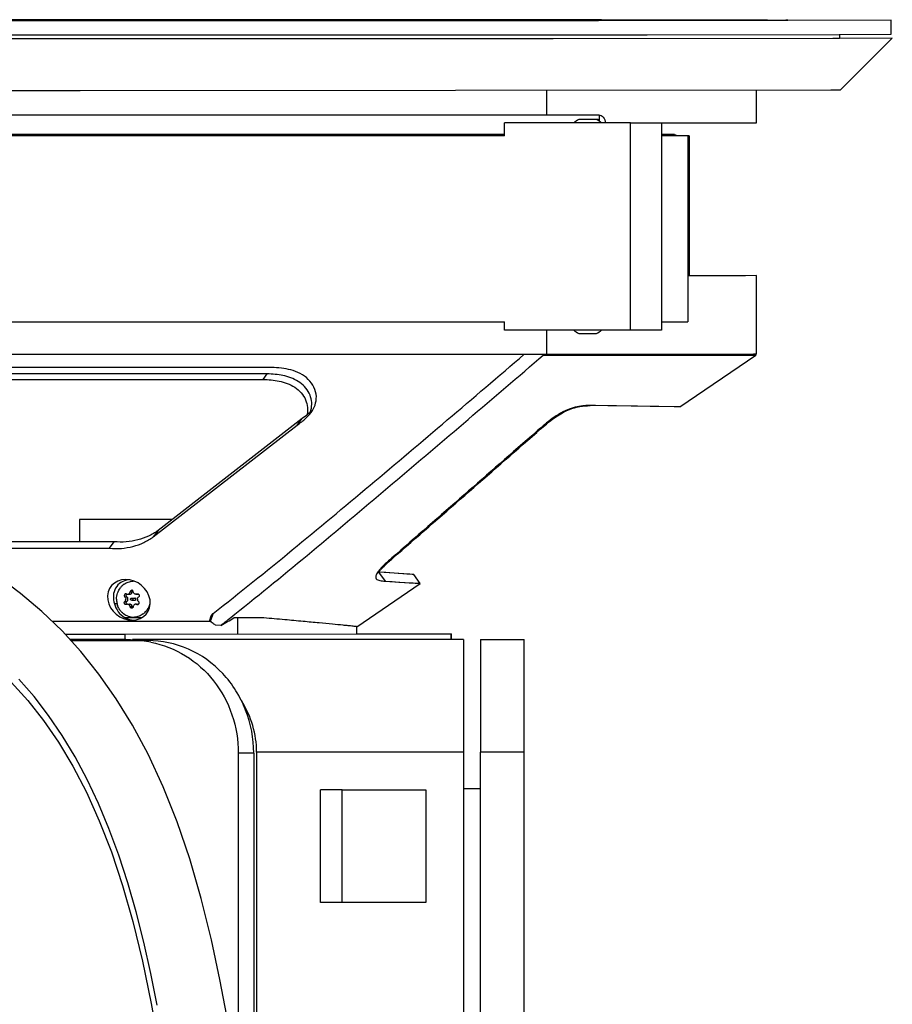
# Model space of a CAD drawing. Header units: millimetres. Extents: x 537 to 1334, y 215 to 2385.
# Tile 4 of 4: x 946 to 1334, y 1948 to 2385. Entities that reach past the tile are written whole.
import ezdxf

# ---------------------------------------------------------------- set-up
doc = ezdxf.new("R2010")
doc.units = ezdxf.units.MM
doc.header["$LTSCALE"] = 169.470115
doc.layers.get('0').update_dxf_attribs({"linetype": 'CONTINUOUS'})

msp = doc.modelspace()

# ---------------------------------------------------------------- linework, layer by layer
at = {"color": 7, "linetype": 'Continuous'}
for p, q in [((973.16, 2384.42), (890.05, 2384.43)), ((973.16, 2384.98), (895.64, 2384.97)), ((1051.28, 2384.97), (973.16, 2384.98)), ((1054.64, 2384.43), (973.16, 2384.42)), ((1058.78, 2384.97), (1051.28, 2384.97)), ((1059.7, 2384.43), (1054.64, 2384.43)), ((1061.28, 2384.97), (1058.78, 2384.97)), ((1194.22, 2384.48), (1059.7, 2384.43)), ((1194.65, 2384.89), (1061.28, 2384.97)), ((1203.23, 2384.49), (1194.22, 2384.48)), ((1202.3, 2384.89), (1194.65, 2384.89)), ((1204.65, 2384.89), (1202.3, 2384.89)), ((1276.16, 2384.55), (1203.23, 2384.49)), ((1276.16, 2384.72), (1204.65, 2384.89)), ((1276.16, 2384.88), (1276.38, 2384.88)), ((1284.96, 2384.57), (1276.16, 2384.55)), ((1276.38, 2384.88), (1277.18, 2384.88)), ((1277.37, 2384.79), (1277.34, 2384.79)), ((1277.34, 2384.79), (1277.37, 2384.79)), ((1277.45, 2384.79), (1277.37, 2384.79)), ((1277.37, 2384.79), (1279.1, 2384.78)), ((1278.31, 2384.79), (1277.45, 2384.79)), ((1279.1, 2384.78), (1280.03, 2384.78)), ((1280.03, 2384.78), (1281.66, 2384.78)), ((1281.66, 2384.78), (1283.66, 2384.78)), ((1283.66, 2384.78), (1286.35, 2384.79)), ((1287.18, 2384.57), (1284.96, 2384.57)), ((1286.35, 2384.79), (1287.34, 2384.79)), ((1287.34, 2384.79), (1286.35, 2384.79)), ((1333.17, 2384.72), (1287.18, 2384.57)), ((1287.34, 2384.87), (1333.17, 2384.72)), ((1333.17, 2378.52), (1333.17, 2384.72)), ((1310.26, 2378.52), (1310.26, 2376.8)), ((1310.26, 2378.41), (1333.17, 2378.52)), ((973.16, 2376.5), (636.06, 2376.71)), ((728.2, 2378.31), (973.16, 2378.22)), ((973.16, 2378.22), (1134.95, 2378.25)), ((1093.84, 2376.52), (973.16, 2376.5)), ((1183.07, 2376.55), (1093.84, 2376.52)), ((1134.95, 2378.25), (1209.1, 2378.29)), ((1310.26, 2376.69), (1183.07, 2376.55)), ((1209.1, 2378.29), (1217.1, 2378.3)), ((1217.1, 2378.3), (1224.79, 2378.3)), ((1224.79, 2378.3), (1310.26, 2378.41)), ((1307.23, 2376.76), (1310.26, 2376.8)), ((1310.26, 2376.9), (1333.66, 2376.82)), ((1333.66, 2376.82), (1310.26, 2376.69)), ((1310.69, 2353.81), (1333.64, 2376.8)), ((639.92, 2353.78), (973.16, 2353.54)), ((973.16, 2353.54), (1306.41, 2353.77)), ((1180.29, 2342.7), (1180.29, 2353.59)), ((1273.38, 2339.25), (1273.38, 2353.68)), ((1306.41, 2353.77), (1310.69, 2353.81)), ((764.91, 2342.84), (1180.29, 2342.7)), ((1161.52, 2333.38), (1161.52, 2339.15)), ((1217.51, 2339.15), (1161.52, 2339.15)), ((1180.29, 2342.7), (1203.38, 2342.72)), ((1196.68, 2340.65), (1194.51, 2340.65)), ((1196.71, 2340.65), (1196.68, 2340.65)), ((1198.44, 2340.65), (1196.71, 2340.65)), ((1200.21, 2340.65), (1198.44, 2340.65)), ((1202.37, 2340.65), (1200.21, 2340.65)), ((1203.05, 2340.6), (1202.46, 2340.6)), ((1203.69, 2339.89), (1203.69, 2342.72)), ((1217.51, 2247.15), (1217.51, 2339.15)), ((1217.51, 2339.15), (1231.22, 2339.15)), ((1231.22, 2339.13), (1268.53, 2339.21)), ((1231.22, 2339.15), (1231.22, 2247.15)), ((1268.53, 2339.21), (1273.38, 2339.25)), ((1231.41, 2333.94), (1231.41, 2339.11)), ((1161.52, 2333.38), (705.06, 2333.38)), ((1161.52, 2333.94), (786.42, 2333.94)), ((1237.02, 2333.94), (1231.22, 2333.94)), ((1243.5, 2333.38), (1231.22, 2333.38)), ((1237.02, 2333.38), (1237.02, 2333.94)), ((1237.02, 2333.91), (1237.53, 2333.91)), ((1237.53, 2333.91), (1237.53, 2333.38)), ((1242.95, 2333.38), (1242.95, 2250.88)), ((1243.5, 2333.38), (1243.5, 2271.46)), ((1268.52, 2271.31), (1242.95, 2271.25)), ((1273.37, 2271.35), (1268.52, 2271.31)), ((1273.37, 2236.57), (1273.37, 2271.35)), ((771.79, 2250.88), (1161.52, 2250.88)), ((1161.52, 2247.15), (1161.52, 2250.88)), ((1231.22, 2250.88), (1242.95, 2250.88)), ((1217.51, 2247.15), (1161.52, 2247.15)), ((1180.29, 2236.39), (1180.29, 2247.15)), ((1194.51, 2245.65), (1196.67, 2245.65)), ((1196.67, 2245.65), (1196.71, 2245.65)), ((1196.71, 2245.65), (1198.44, 2245.65)), ((1198.44, 2245.65), (1200.2, 2245.65)), ((1200.2, 2245.65), (1202.37, 2245.65)), ((1231.22, 2247.15), (1217.51, 2247.15)), ((783.52, 2236.52), (1180.29, 2236.39)), ((1176.77, 2234.34), (1178.64, 2235.95)), ((1178.53, 2236.25), (1178.48, 2236.39)), ((1178.64, 2235.95), (1178.93, 2235.95)), ((1178.93, 2235.95), (1180.32, 2235.95)), ((1180.29, 2236.39), (1265.25, 2236.52)), ((1180.32, 2235.95), (1246.02, 2235.97)), ((1239.32, 2213.1), (1273.03, 2236.06)), ((1264.57, 2236), (1265.31, 2236)), ((1265.25, 2236.52), (1265.7, 2236.52)), ((1265.31, 2236), (1271.66, 2236.04)), ((1265.7, 2236.52), (1272.09, 2236.55)), ((1271.66, 2236.04), (1273.03, 2236.06)), ((1272.09, 2236.55), (1273.37, 2236.57)), ((1273.03, 2236.57), (1273.03, 2236.06)), ((1273.03, 2236.06), (1273.03, 2236.06)), ((1058.2, 2230.52), (785.56, 2230.61)), ((1056.2, 2227.7), (784.6, 2227.62)), ((1054.37, 2225.26), (1056.2, 2227.7)), ((784.9, 2225.18), (1054.37, 2225.26)), ((1201.85, 2213.63), (1201.4, 2213.63)), ((1239.31, 2213.1), (1201.85, 2213.63)), ((1005.62, 2155.31), (1069.56, 2204.99)), ((1071.71, 2207.85), (1007.77, 2158.18)), ((1069.56, 2204.99), (1071.71, 2207.85)), ((1175.83, 2201.7), (1176.08, 2201.92)), ((1175.89, 2202.19), (1176.08, 2201.92)), ((972.81, 2163.02), (972.81, 2153.14)), ((1013.98, 2163), (972.81, 2163.02)), ((1007.77, 2158.18), (1005.62, 2155.31)), ((988.27, 2153.14), (910.04, 2153.17)), ((986.12, 2150.27), (988.27, 2153.14)), ((915.91, 2150.3), (986.12, 2150.27)), ((1111.74, 2146.1), (1111.93, 2145.83)), ((1111.78, 2145.7), (1111.93, 2145.83)), ((1111.78, 2145.7), (1111.93, 2145.83)), ((1105.6, 2139.7), (1108.49, 2135.66)), ((1105.91, 2139.68), (1105.6, 2139.7)), ((1121.35, 2138.58), (1105.91, 2139.68)), ((1124.14, 2134.67), (1121.35, 2138.58)), ((1095.91, 2115.44), (1124.14, 2134.67)), ((1108.48, 2135.65), (1124.14, 2134.67)), ((994.13, 2129.86), (995.1, 2129.86)), ((995.31, 2130.94), (996.25, 2130.95)), ((997.86, 2129.86), (998.84, 2129.86)), ((998.35, 2129.96), (998.97, 2129.96)), ((989.56, 2125.6), (988.46, 2125.6)), ((992.99, 2128.63), (993.93, 2128.64)), ((992.99, 2126.66), (993.93, 2126.66)), ((994.24, 2125.44), (995.1, 2125.44)), ((996.05, 2128.15), (997.4, 2128.15)), ((996.05, 2127.15), (997.4, 2127.15)), ((997.86, 2125.44), (998.83, 2125.44)), ((998.35, 2125.34), (998.97, 2125.34)), ((995.31, 2124.35), (996.25, 2124.35)), ((1032.16, 2121.35), (1030.94, 2117.77)), ((1031.35, 2120.21), (1032.16, 2121.35)), ((1040.8, 2120.14), (1041.88, 2121.01)), ((1041.15, 2120.43), (1041.88, 2121.01)), ((1030.94, 2117.68), (960.85, 2117.7)), ((993.07, 2119.51), (1000.6, 2119.51)), ((1000.3, 2119.35), (993.25, 2119.35)), ((996.2, 2118.35), (996.22, 2118.35)), ((996.84, 2119.65), (996.83, 2119.65)), ((996.84, 2119.65), (996.83, 2119.65)), ((996.95, 2119.65), (997.67, 2119.65)), ((1030.74, 2118.39), (1031.35, 2120.21)), ((1030.94, 2117.77), (1030.74, 2118.39)), ((1030.94, 2117.77), (1031.07, 2117.68)), ((1043.22, 2119.33), (1041.44, 2119.33)), ((1054.71, 2119.34), (1043.22, 2119.33)), ((1043.22, 2112.03), (1043.22, 2119.33)), ((993.12, 2111.98), (966.55, 2111.99)), ((1137.85, 2112.05), (993.12, 2111.98)), ((993.12, 2109.79), (993.12, 2111.98)), ((1035.61, 2116.03), (1033.28, 2116.05)), ((1095.91, 2112.12), (1095.91, 2115.44)), ((1095.91, 2112.22), (1138.02, 2112.2)), ((1137.85, 2112.05), (1138.02, 2112.2)), ((1137.85, 2109.79), (1137.85, 2112.05)), ((1138.02, 2109.8), (1138.02, 2112.2)), ((990.16, 2109.79), (968.55, 2109.79)), ((969.01, 2109.29), (1003.21, 2109.29)), ((1143.32, 2109.79), (996.37, 2109.79)), ((1143.32, 2109.79), (1143.32, 312.1)), ((1150.82, 2109.79), (1150.82, 2059.79)), ((1150.82, 2109.79), (1170.22, 2109.79)), ((1170.22, 2059.79), (1170.22, 2109.79)), ((1051.49, 2059.79), (1051.49, 1836.82)), ((1143.32, 2059.79), (1051.49, 2059.79)), ((1150.82, 309.79), (1150.82, 2059.79)), ((1170.22, 2059.79), (1150.82, 2059.79)), ((1170.22, 309.79), (1170.22, 2059.79)), ((1043.36, 2059.29), (1043.35, 1910.09)), ((1050.2, 2059.29), (1043.36, 2059.29)), ((1050.2, 2059.29), (1050.19, 1850.91)), ((1079.88, 1993.04), (1079.88, 2043.04)), ((1089.43, 2043.04), (1079.88, 2043.04)), ((1089.43, 1993.04), (1089.43, 2043.04)), ((1089.43, 2043.04), (1126.67, 2043.04)), ((1126.67, 2043.04), (1126.67, 1993.04)), ((1150.82, 2043.49), (1143.32, 2043.49)), ((1089.43, 1993.04), (1079.88, 1993.04)), ((1126.67, 1993.04), (1089.43, 1993.04))]:
    msp.add_line(p, q, dxfattribs=at)
for points in [[(1180.29, 2235.95), (1187.87, 2235.94), (1196.7, 2235.94), (1205.11, 2235.94), (1213.08, 2235.95), (1220.62, 2235.96), (1227.69, 2235.97), (1234.29, 2235.97), (1240.4, 2235.97), (1246.02, 2235.97)], [(1265.25, 2236), (1267.6, 2236.01), (1269.96, 2236.03), (1271.66, 2236.04)], [(1271.66, 2236.04), (1272.68, 2236.05), (1273.03, 2236.06)], [(1217.73, 2213.4), (1207.32, 2213.55), (1201.84, 2213.63)], [(1229.62, 2213.24), (1226.16, 2213.29), (1217.73, 2213.4)], [(1239.31, 2213.1), (1239.03, 2213.1), (1238.21, 2213.12), (1236.85, 2213.14), (1229.62, 2213.24)], [(1038.28, 1942.59), (1035.24, 1958.83), (1031.48, 1976.42), (1026.91, 1994.78), (1021.79, 2012.39), (1016.2, 2028.81), (1010.01, 2044.38), (1003.34, 2058.78), (996.39, 2071.73), (989.18, 2083.45), (981.52, 2094.35), (973.47, 2104.4), (965.11, 2113.57), (956.22, 2122.18), (946.75, 2130.23), (936.82, 2137.64), (926.3, 2144.47), (915.2, 2150.69), (903.59, 2156.26), (891.4, 2161.17), (878.63, 2165.39), (865.35, 2168.86), (853.31, 2171.21)], [(853.35, 2138.71), (865.48, 2135.86), (877.06, 2132.31), (888.09, 2128.09), (898.59, 2123.25), (908.48, 2117.84), (917.79, 2111.89), (926.6, 2105.37), (934.85, 2098.36), (942.58, 2090.84), (949.97, 2082.63), (956.97, 2073.73), (963.56, 2064.16), (969.9, 2053.58), (975.97, 2041.92), (981.66, 2029.26), (987.01, 2015.43), (991.97, 2000.52), (996.54, 1984.48), (1000.81, 1966.97), (1004.74, 1948.05), (1008.35, 1927.7)], [(1114.27, 2139.09), (1108.86, 2139.47), (1105.9, 2139.68)], [(1121.35, 2138.58), (1121.13, 2138.6), (1120.53, 2138.65), (1119.55, 2138.72), (1118.17, 2138.82), (1116.41, 2138.94), (1114.27, 2139.09)], [(1108.48, 2135.65), (1111.71, 2135.45), (1114.58, 2135.28), (1117.08, 2135.12), (1119.22, 2134.99), (1120.97, 2134.88), (1122.34, 2134.79), (1123.33, 2134.73), (1123.93, 2134.68), (1124.14, 2134.67)], [(1007.42, 1947.4), (1004.59, 1961.5), (1001.47, 1975.32), (998.04, 1988.77), (994.31, 2001.71), (990.29, 2014.03), (985.95, 2025.79), (981.28, 2037), (976.25, 2047.64), (970.88, 2057.69), (965.16, 2067.17), (959.1, 2076.07), (952.72, 2084.38), (946, 2092.14)]]:
    msp.add_lwpolyline(points, dxfattribs=at)
for centre, radius, start, end in [((1198.44, 2332.34), 9.19, 115.3194, 132.1844), ((1198.44, 2332.34), 9.19, 47.8157, 64.6777), ((1199.12, 2332.3), 9.19, 60.1764, 64.6777), ((1198.44, 2253.95), 9.19, 227.7884, 244.6777), ((1198.44, 2253.95), 9.19, 295.3194, 312.2116), ((1065.34, 2214.46), 10.65, 338.7655, 349.1948), ((1521.66, 1807.38), 524.48, 131.0204, 131.2154), ((1112.06, 2231.12), 91.64, 265.7378, 265.9567), ((1121.35, 2127.73), 19.72, 138.0526, 139.5364), ((997.2, 2127.96), 7.81, 133.1266, 142.1321), ((997.05, 2128.11), 7.59, 125.4184, 133.1059), ((996.82, 2128.59), 7.06, 90.1314, 91.4888), ((996.82, 2128.6), 7.05, 89.8838, 90.1312), ((998.63, 2128.56), 7.29, 102.3546, 103.5925), ((997.28, 2127.89), 7.92, 142.1199, 142.4019), ((994.12, 2130.78), 0.919, 243.0999, 253.8448), ((994.12, 2130.78), 0.922, 253.8463, 258.3754), ((994.13, 2130.8), 0.945, 258.44, 270.162), ((995.1, 2130.95), 1.09, 270.1328, 279.4027), ((998.83, 2130.95), 1.09, 270.1735, 283.5974), ((997.8, 2127.65), 8.49, 180.0112, 180.6436), ((997.81, 2127.65), 8.51, 180.6437, 181.895), ((997.82, 2127.65), 8.52, 181.8948, 182.3153), ((997.81, 2127.65), 8.5, 182.318, 193.9754), ((997.69, 2127.63), 8.38, 194.0006, 199.0788), ((991.97, 2127.64), 1.43, 343.8225, 349.0061), ((991.94, 2127.65), 1.46, 349.016, 354.5741), ((991.92, 2127.65), 1.48, 354.5587, 0.0056), ((994.13, 2124.51), 0.922, 101.3085, 116.8416), ((994.42, 2126.03), 0.776, 208.4808, 214.1205), ((994.13, 2124.49), 0.945, 90.1013, 101.2329), ((994.13, 2124.46), 0.975, 85.9555, 90.1262), ((993.1, 2127.65), 1.29, 345.2648, 347.6252), ((993.08, 2127.65), 1.31, 347.6427, 356.1987), ((993.08, 2127.65), 1.31, 356.1909, 0.0075), ((997.86, 2124.18), 1.26, 77.6872, 90.0521), ((997.85, 2124.11), 1.33, 67.467, 77.6878), ((999.74, 2127.65), 1.18, 180.0341, 190.1061), ((999.74, 2127.65), 1.18, 190.101, 193.829), ((999.74, 2127.65), 1.19, 193.8375, 198.3797), ((998.83, 2124.35), 1.09, 76.1642, 90.084), ((997.25, 2127.38), 7.87, 219.1112, 220.5515), ((997.2, 2127.34), 7.8, 220.5499, 223.5847), ((996.59, 2127.18), 7.59, 306.9864, 312.1131), ((996.48, 2127.3), 7.76, 312.125, 319.5746), ((996.41, 2127.37), 7.85, 319.565, 320.1535), ((996.82, 2126.73), 7.08, 261.8637, 270.0703), ((996.82, 2126.71), 7.06, 270.1323, 273.427), ((829.14, 1840.61), 342.84, 53.6189, 53.9162), ((825.64, 1835.85), 348.76, 53.4601, 53.6193), ((243.52, 3120.44), 1279.16, 308.25968, 308.55634), ((722.29, 2675.95), 641.62, 299.23027, 299.82902), ((996.35, 2064.91), 44.38, 79.2862, 89.967)]:
    msp.add_arc(centre, radius, start, end, dxfattribs=at)
for centre, major_axis, ratio, start_param, end_param in [((972.12, 1944.99), (-126.87, 653.17), 0.417719, -1.191704, -1.191196), ((994.79, 2127.36), (8.13, -5.76), 0.85324, -0.875393, 5.405064), ((997.39, 2127.37), (8.13, -5.76), 0.85324, 2.403615, 4.032239), ((997.67, 2127.37), (9.39, -0.04), 0.960076, -2.939841, -2.079028), ((1003.58, 2127.38), (11.04, 7.27), 0.486007, -3.018237, -2.981579), ((997.67, 2127.37), (9.39, -0.04), 0.960076, -2.04237, -1.644655), ((990.16, 2059.79), (61.33, 0), 0.815208, 7.712668, 7.853982), ((990.16, 2059.79), (61.33, 0), 0.815208, 6.283185, 6.757457)]:
    msp.add_ellipse(centre, major_axis=major_axis, ratio=ratio, start_param=start_param, end_param=end_param, dxfattribs=at)
for points, knots in [([(1203.38, 2342.72), (1204.1, 2342.72), (1205.7, 2341.71), (1206.24, 2340.07), (1206.42, 2339.15)], [0, 0, 0, 0, 0.431319, 1, 1, 1, 1]), ([(1032.16, 2121.35), (1044.02, 2130.54), (1067.33, 2149.41), (1113.35, 2187.79), (1147.55, 2216.93), (1170.3, 2236.39)], [0, 0, 0, 0, 0.250289, 0.500296, 1, 1, 1, 1]), ([(1041.88, 2121.01), (1064.84, 2139.34), (1109.83, 2177.11), (1154.49, 2215.24), (1176.77, 2234.34)], [0, 0, 0, 0, 0.500213, 1, 1, 1, 1]), ([(1246.02, 2235.97), (1247.88, 2235.98), (1254.06, 2235.98), (1260.25, 2235.99), (1264.57, 2236)], [0, 0, 0, 0, 0.301029, 1, 1, 1, 1]), ([(1075.6, 2210.43), (1077.13, 2212.46), (1079.19, 2218.01), (1074.94, 2226.13), (1066.86, 2229.99), (1061.05, 2230.4), (1058.2, 2230.52)], [0, 0, 0, 0, 0.228902, 0.480277, 0.743691, 1, 1, 1, 1]), ([(1075.8, 2212.47), (1076.22, 2214.65), (1075.43, 2219.62), (1070.21, 2224.86), (1063.31, 2227.29), (1058.55, 2227.59), (1056.2, 2227.7)], [0, 0, 0, 0, 0.236936, 0.4933, 0.750073, 1, 1, 1, 1]), ([(1054.37, 2225.26), (1056.77, 2225.15), (1061.66, 2224.83), (1068.71, 2222.26), (1073.89, 2216.71), (1074.39, 2211.6), (1073.84, 2209.41)], [0, 0, 0, 0, 0.250684, 0.50832, 0.764482, 1, 1, 1, 1]), ([(1201.41, 2213.63), (1199.72, 2213.66), (1195.65, 2213.68), (1188.71, 2211.91), (1181.88, 2207.47), (1177.62, 2203.75), (1175.59, 2201.98)], [0, 0, 0, 0, 0.173544, 0.417227, 0.723592, 1, 1, 1, 1]), ([(1177.42, 2203.09), (1180.97, 2206.17), (1186.33, 2210.64), (1194.36, 2213.32), (1198.03, 2213.58), (1199.56, 2213.61)], [0, 0, 0, 0, 0.562014, 0.817254, 1, 1, 1, 1]), ([(1007.77, 2158.18), (1006.42, 2157.24), (1003.56, 2155.47), (998.74, 2153.8), (993.58, 2152.92), (990.05, 2153.02), (988.27, 2153.14)], [0, 0, 0, 0, 0.240874, 0.487209, 0.740121, 1, 1, 1, 1]), ([(986.12, 2150.27), (987.9, 2150.15), (991.43, 2150.05), (996.58, 2150.93), (1001.41, 2152.61), (1004.26, 2154.37), (1005.62, 2155.31)], [0, 0, 0, 0, 0.259879, 0.512791, 0.759126, 1, 1, 1, 1]), ([(1111.55, 2145.97), (1110.22, 2144.81), (1107.84, 2142.7), (1105.57, 2140.36), (1104.85, 2139.11)], [0, 0, 0, 0, 0.549347, 1, 1, 1, 1]), ([(1106.69, 2140.91), (1106.93, 2141.18), (1108, 2142.32), (1109.16, 2143.38), (1110.05, 2144.18)], [0, 0, 0, 0, 0.234279, 1, 1, 1, 1]), ([(1104.85, 2139.11), (1104.72, 2138.88), (1104.35, 2138.18), (1104.25, 2137.2), (1104.57, 2136.76)], [0, 0, 0, 0, 0.330835, 1, 1, 1, 1]), ([(992.65, 2134.3), (993.23, 2134.72), (994.51, 2135.38), (995.93, 2135.63), (996.64, 2135.65)], [0, 0, 0, 0, 0.502625, 1, 1, 1, 1]), ([(1104.57, 2136.76), (1104.92, 2136.27), (1106.38, 2135.77), (1107.72, 2135.7), (1108.49, 2135.66)], [0, 0, 0, 0, 0.441838, 1, 1, 1, 1]), ([(989.31, 2127.65), (989.31, 2128.56), (989.6, 2130.38), (990.46, 2132.01), (991.01, 2132.72)], [0, 0, 0, 0, 0.503198, 1, 1, 1, 1]), ([(993.45, 2130.02), (993.36, 2130.02), (993.18, 2129.98), (992.87, 2129.74), (992.76, 2129.45), (992.75, 2129.25)], [0, 0, 0, 0, 0.230847, 0.477559, 1, 1, 1, 1]), ([(994.13, 2129.86), (994.27, 2129.86), (994.55, 2129.92), (995.03, 2130.24), (995.26, 2130.66), (995.31, 2130.94)], [0, 0, 0, 0, 0.235566, 0.486018, 1, 1, 1, 1]), ([(995.28, 2129.87), (995.4, 2129.9), (995.65, 2129.98), (995.95, 2130.22), (996.17, 2130.56), (996.24, 2130.82), (996.25, 2130.95)], [0, 0, 0, 0, 0.243471, 0.491067, 0.743614, 1, 1, 1, 1]), ([(996.09, 2131.62), (995.91, 2131.62), (995.54, 2131.47), (995.35, 2131.13), (995.31, 2130.94)], [0, 0, 0, 0, 0.492803, 1, 1, 1, 1]), ([(996.52, 2131.46), (996.46, 2131.51), (996.33, 2131.6), (996.17, 2131.62), (996.09, 2131.62)], [0, 0, 0, 0, 0.495788, 1, 1, 1, 1]), ([(996.25, 2130.95), (996.26, 2131.05), (996.32, 2131.24), (996.45, 2131.4), (996.52, 2131.46)], [0, 0, 0, 0, 0.504992, 1, 1, 1, 1]), ([(996.75, 2130.94), (996.75, 2131.04), (996.71, 2131.23), (996.59, 2131.4), (996.52, 2131.46)], [0, 0, 0, 0, 0.507922, 1, 1, 1, 1]), ([(996.93, 2130.35), (996.84, 2130.48), (996.77, 2130.68), (996.75, 2130.89), (996.75, 2130.94)], [0, 0, 0, 0, 0.747174, 1, 1, 1, 1]), ([(997.86, 2129.86), (997.68, 2129.86), (997.31, 2129.94), (997.03, 2130.2), (996.93, 2130.35)], [0, 0, 0, 0, 0.504966, 1, 1, 1, 1]), ([(999.09, 2129.89), (999.19, 2129.82), (999.37, 2129.63), (999.42, 2129.37), (999.41, 2129.25)], [0, 0, 0, 0, 0.498792, 1, 1, 1, 1]), ([(992.75, 2129.25), (992.75, 2129.13), (992.78, 2128.9), (992.91, 2128.71), (992.99, 2128.63)], [0, 0, 0, 0, 0.518374, 1, 1, 1, 1]), ([(992.75, 2126.05), (992.75, 2126.16), (992.78, 2126.39), (992.91, 2126.59), (992.99, 2126.66)], [0, 0, 0, 0, 0.518454, 1, 1, 1, 1]), ([(993.45, 2125.28), (993.35, 2125.28), (993.12, 2125.34), (992.96, 2125.5), (992.9, 2125.6)], [0, 0, 0, 0, 0.479345, 1, 1, 1, 1]), ([(992.99, 2128.63), (993.12, 2128.52), (993.33, 2128.2), (993.4, 2127.84), (993.4, 2127.65)], [0, 0, 0, 0, 0.480901, 1, 1, 1, 1]), ([(993.34, 2127.24), (993.33, 2127.18), (993.25, 2126.97), (993.12, 2126.77), (992.99, 2126.66)], [0, 0, 0, 0, 0.262337, 1, 1, 1, 1]), ([(993.93, 2128.64), (993.84, 2128.71), (993.69, 2128.9), (993.64, 2129.14), (993.64, 2129.25)], [0, 0, 0, 0, 0.494599, 1, 1, 1, 1]), ([(993.64, 2126.05), (993.64, 2126.16), (993.69, 2126.4), (993.84, 2126.59), (993.93, 2126.66)], [0, 0, 0, 0, 0.505439, 1, 1, 1, 1]), ([(994.39, 2127.65), (994.39, 2127.84), (994.31, 2128.22), (994.07, 2128.52), (993.93, 2128.64)], [0, 0, 0, 0, 0.505401, 1, 1, 1, 1]), ([(993.93, 2126.66), (994.03, 2126.74), (994.21, 2126.94), (994.31, 2127.19), (994.35, 2127.32)], [0, 0, 0, 0, 0.495453, 1, 1, 1, 1]), ([(994.2, 2125.44), (994.33, 2125.43), (994.59, 2125.35), (995.05, 2125.03), (995.26, 2124.63), (995.31, 2124.35)], [0, 0, 0, 0, 0.236751, 0.487509, 1, 1, 1, 1]), ([(995.9, 2125.1), (995.79, 2125.21), (995.54, 2125.38), (995.24, 2125.44), (995.1, 2125.44)], [0, 0, 0, 0, 0.504176, 1, 1, 1, 1]), ([(995.58, 2127.65), (995.58, 2127.71), (995.6, 2127.84), (995.71, 2128.01), (995.86, 2128.12), (995.99, 2128.15), (996.05, 2128.15)], [0, 0, 0, 0, 0.257232, 0.510219, 0.757269, 1, 1, 1, 1]), ([(996.05, 2127.15), (995.99, 2127.15), (995.86, 2127.17), (995.71, 2127.29), (995.6, 2127.45), (995.58, 2127.58), (995.58, 2127.65)], [0, 0, 0, 0, 0.242713, 0.489764, 0.742768, 1, 1, 1, 1]), ([(996.25, 2124.35), (996.24, 2124.49), (996.16, 2124.77), (996, 2125), (995.9, 2125.1)], [0, 0, 0, 0, 0.504136, 1, 1, 1, 1]), ([(996.05, 2128.15), (996.11, 2128.15), (996.23, 2128.12), (996.39, 2128.01), (996.49, 2127.84), (996.52, 2127.71), (996.52, 2127.65)], [0, 0, 0, 0, 0.242713, 0.489764, 0.742768, 1, 1, 1, 1]), ([(996.52, 2127.65), (996.52, 2127.58), (996.49, 2127.45), (996.39, 2127.29), (996.24, 2127.17), (996.11, 2127.15), (996.05, 2127.15)], [0, 0, 0, 0, 0.257232, 0.510219, 0.757269, 1, 1, 1, 1]), ([(997.86, 2125.44), (997.64, 2125.44), (997.2, 2125.31), (996.91, 2124.95), (996.83, 2124.75)], [0, 0, 0, 0, 0.504831, 1, 1, 1, 1]), ([(997.87, 2127.65), (997.87, 2127.72), (997.85, 2127.85), (997.74, 2128.01), (997.59, 2128.12), (997.46, 2128.15), (997.4, 2128.15)], [0, 0, 0, 0, 0.257209, 0.510211, 0.757272, 1, 1, 1, 1]), ([(997.4, 2127.15), (997.46, 2127.15), (997.59, 2127.18), (997.74, 2127.29), (997.85, 2127.46), (997.87, 2127.59), (997.87, 2127.65)], [0, 0, 0, 0, 0.242746, 0.489805, 0.742791, 1, 1, 1, 1]), ([(998.55, 2127.65), (998.55, 2127.84), (998.65, 2128.23), (998.92, 2128.52), (999.07, 2128.63)], [0, 0, 0, 0, 0.49987, 1, 1, 1, 1]), ([(999.07, 2126.66), (998.97, 2126.74), (998.78, 2126.92), (998.66, 2127.15), (998.61, 2127.27)], [0, 0, 0, 0, 0.500064, 1, 1, 1, 1]), ([(999.41, 2129.25), (999.41, 2129.13), (999.34, 2128.89), (999.17, 2128.7), (999.07, 2128.63)], [0, 0, 0, 0, 0.498969, 1, 1, 1, 1]), ([(999.41, 2126.04), (999.41, 2126.16), (999.34, 2126.41), (999.17, 2126.59), (999.07, 2126.66)], [0, 0, 0, 0, 0.49892, 1, 1, 1, 1]), ([(999.1, 2125.41), (999.2, 2125.48), (999.37, 2125.67), (999.42, 2125.92), (999.41, 2126.04)], [0, 0, 0, 0, 0.498756, 1, 1, 1, 1]), ([(1004.08, 2125.59), (1003.94, 2125), (1003.51, 2123.84), (1002.83, 2122.8), (1002.44, 2122.33)], [0, 0, 0, 0, 0.50293, 1, 1, 1, 1]), ([(991.14, 2122.41), (990.99, 2122.6), (990.43, 2123.36), (990, 2124.22), (989.77, 2124.89)], [0, 0, 0, 0, 0.248628, 1, 1, 1, 1]), ([(995.82, 2119.72), (995.02, 2119.84), (993.44, 2120.35), (992.11, 2121.36), (991.54, 2121.96)], [0, 0, 0, 0, 0.495896, 1, 1, 1, 1]), ([(996.09, 2123.67), (995.91, 2123.67), (995.54, 2123.83), (995.35, 2124.17), (995.31, 2124.35)], [0, 0, 0, 0, 0.492844, 1, 1, 1, 1]), ([(996.52, 2123.84), (996.47, 2123.79), (996.33, 2123.7), (996.17, 2123.67), (996.09, 2123.67)], [0, 0, 0, 0, 0.495786, 1, 1, 1, 1]), ([(996.52, 2123.84), (996.45, 2123.9), (996.32, 2124.06), (996.26, 2124.25), (996.25, 2124.35)], [0, 0, 0, 0, 0.494997, 1, 1, 1, 1]), ([(996.75, 2124.35), (996.75, 2124.25), (996.71, 2124.06), (996.59, 2123.9), (996.52, 2123.84)], [0, 0, 0, 0, 0.507873, 1, 1, 1, 1]), ([(1001.16, 2121.12), (1000.6, 2120.69), (999.34, 2120), (997.94, 2119.7), (997.25, 2119.66)], [0, 0, 0, 0, 0.502814, 1, 1, 1, 1]), ([(1095.91, 2115.44), (1095.9, 2115.5), (1095.55, 2115.43), (1095.16, 2115.59), (1094.25, 2115.62), (1093.1, 2115.77), (1091.57, 2115.91), (1088.91, 2116.18), (1084.77, 2116.58), (1078.88, 2117.14), (1071.81, 2117.79), (1063.62, 2118.54), (1057.79, 2119.07), (1054.71, 2119.34)], [0, 0, 0, 0, 0.004175, 0.016557, 0.037134, 0.06586, 0.10265, 0.147417, 0.260433, 0.403737, 0.575943, 0.775427, 1, 1, 1, 1]), ([(1050.2, 2059.29), (1050.2, 2065.78), (1047.8, 2078.78), (1037.46, 2095.38), (1021.85, 2106.63), (1009.34, 2109.29), (1003.21, 2109.29)], [0, 0, 0, 0, 0.257158, 0.510151, 0.757201, 1, 1, 1, 1]), ([(1004.6, 2108.52), (1009.98, 2107.5), (1020.55, 2103.36), (1033.23, 2091.91), (1041.46, 2076.62), (1043.36, 2065.06), (1043.36, 2059.29)], [0, 0, 0, 0, 0.243132, 0.490863, 0.743743, 1, 1, 1, 1])]:
    msp.add_open_spline(points, degree=3, knots=knots, dxfattribs=at)
for points in [[(1069.56, 2204.99), (1070.87, 2205.93), (1072.18, 2206.9), (1073.37, 2208)], [(1074.22, 2209.74), (1073.4, 2209.08), (1072.56, 2208.46), (1071.71, 2207.85)], [(1073.37, 2208), (1074.18, 2208.74), (1074.94, 2209.55), (1075.6, 2210.43)], [(1076.38, 2211.7), (1075.7, 2211), (1074.97, 2210.35), (1074.22, 2209.74)], [(1175.59, 2201.98), (1154.25, 2183.3), (1132.9, 2164.63), (1111.55, 2145.97)], [(1111.93, 2145.83), (1133.24, 2164.45), (1154.54, 2183.07), (1175.83, 2201.7)], [(1110.05, 2144.18), (1110.62, 2144.69), (1111.2, 2145.2), (1111.78, 2145.7)], [(1105.69, 2139.69), (1105.9, 2139.98), (1106.12, 2140.26), (1106.35, 2140.53)], [(993.71, 2129.96), (993.63, 2130), (993.54, 2130.02), (993.45, 2130.02)], [(993.64, 2129.25), (993.64, 2129.39), (993.67, 2129.52), (993.73, 2129.64)], [(993.73, 2129.64), (993.78, 2129.73), (993.85, 2129.81), (993.94, 2129.88)], [(998.35, 2129.96), (998.2, 2129.89), (998.03, 2129.86), (997.86, 2129.86)], [(998.35, 2129.96), (998.45, 2130), (998.56, 2130.02), (998.66, 2130.02)], [(998.66, 2130.02), (998.81, 2130.02), (998.97, 2129.97), (999.09, 2129.89)], [(992.9, 2125.6), (992.81, 2125.73), (992.76, 2125.89), (992.75, 2126.05)], [(993.71, 2125.34), (993.63, 2125.3), (993.54, 2125.28), (993.45, 2125.28)], [(993.73, 2125.66), (993.67, 2125.78), (993.64, 2125.91), (993.64, 2126.05)], [(993.94, 2125.42), (993.88, 2125.47), (993.82, 2125.53), (993.77, 2125.6)], [(998.35, 2125.34), (998.45, 2125.3), (998.56, 2125.28), (998.67, 2125.28)], [(998.67, 2125.28), (998.82, 2125.28), (998.97, 2125.32), (999.1, 2125.41)], [(996.83, 2124.75), (996.78, 2124.62), (996.75, 2124.49), (996.75, 2124.35)]]:
    msp.add_open_spline(points, degree=3, dxfattribs=at)

doc.saveas('drawing.dxf')
